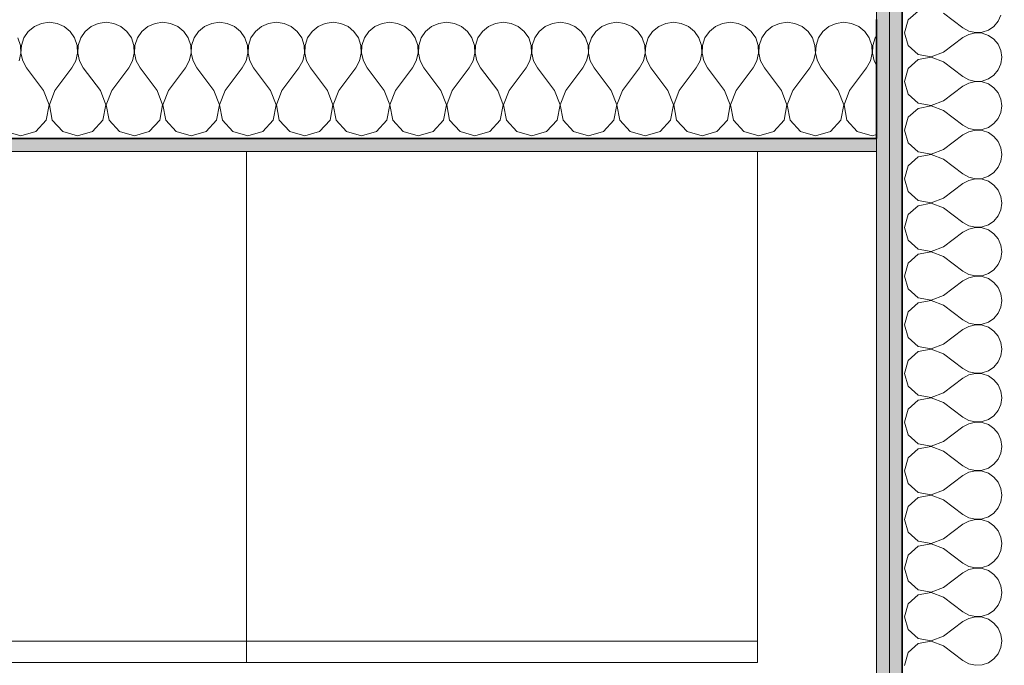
# Model space of a CAD drawing. Header units: centimetres. Extents: x -7.1 to 26.5, y -14.7 to 18.1.
# Tile 91 of 186: x 14.965 to 16.122, y -0.2 to 0.558. Entities that reach past the tile are written whole.
import ezdxf

# ---------------------------------------------------------------- set-up
doc = ezdxf.new("R2010")
doc.units = ezdxf.units.CM
doc.header["$LTSCALE"] = 10
doc.header["$PDMODE"] = 65
doc.linetypes.add('AUSGEZOGEN', pattern=[0])
for name, color, linetype in [('XR$1$015 Murs intérieurs', 7, 'Continuous'), ('XR$1$015 Murs intérieurs – Lignes de séparation des couches', 7, 'Continuous'), ('XR$1$065 Mobilier installé', 7, 'Continuous'), ('XR$1$080 Définition des locaux – Contour', 7, 'Continuous'), ('XR$2$105 Cotations100', 7, 'Continuous'), ('XR$3$015 Murs intérieurs – Hachures des composants', 7, 'Continuous')]:
    doc.layers.add(name, color=color, linetype=linetype)
doc.styles.add('ARIAL', font='arial.ttf')
doc.dimstyles.new('DIMSTYLE_3', dxfattribs={"dimtxt": 0.2, "dimasz": 0.3, "dimexe": 0, "dimexo": 0, "dimgap": 0.1, "dimtad": 2, "dimrnd": 0.005, "dimzin": 4, "dimdsep": 46, "dimtxsty": 'ARIAL', "dimblk1": 'ALL_ML_STRICH', "dimblk2": 'ALL_ML_STRICH', "dimsah": 1, "dimcen": 0, "dimclrd": 7, "dimclre": 7, "dimclrt": 7, "dimadec": 0, "dimazin": 0, "dimtfac": 1, "dimtdec": 0, "dimtix": 1, "dimtmove": 2, "dimatfit": 3, "dimfxl": 0, "dimtzin": 0, "dimlwd": 0, "dimlwe": 18, "dimarcsym": 0})

# ---------------------------------------------------------------- blocks, each defined once
blk = doc.blocks.new('ALL_ML_STRICH')
at = {"color": 0, "linetype": 'ByBlock', "lineweight": -2}
for p, q in [((0, -0.5), (0, 0.5)), ((-0.3, -0.3), (0.3, 0.3)), ((-1, 0), (0.5, 0))]:
    blk.add_line(p, q, dxfattribs=at)
blk = doc.blocks.new('*D212')
at = {"layer": 'DEFPOINTS', "color": 7, "linetype": 'AUSGEZOGEN', "lineweight": 18, "transparency": 16777216}
for p in [(15.9718, -0.1778), (14.0318, -0.5792), (14.0318, -0.7062)]:
    blk.add_point(p, dxfattribs=at)
at = {"layer": 'XR$2$105 Cotations100', "color": 7, "linetype": 'AUSGEZOGEN', "lineweight": -2, "transparency": 16777216}
for p, q in [((14.0318, -0.5792), (14.0318, -0.5792)), ((14.0318, -0.5792), (15.9718, -0.5792)), ((15.9718, -0.5792), (15.9718, -0.5792))]:
    blk.add_line(p, q, dxfattribs=at)
at = {"layer": 'XR$2$105 Cotations100', "color": 7, "linetype": 'AUSGEZOGEN', "lineweight": 18, "transparency": 16777216, "xscale": 0.3, "yscale": 0.3, "zscale": 0.3, "rotation": 180}
blk.add_blockref('ALL_ML_STRICH', (14.0318, -0.5792), dxfattribs=at)
at = {"layer": 'XR$2$105 Cotations100', "color": 7, "linetype": 'AUSGEZOGEN', "lineweight": 18, "transparency": 16777216, "xscale": 0.3, "yscale": 0.3, "zscale": 0.3}
blk.add_blockref('ALL_ML_STRICH', (15.9718, -0.5792), dxfattribs=at)
at = {"layer": 'XR$2$105 Cotations100', "color": 7, "linetype": 'AUSGEZOGEN', "lineweight": 18, "transparency": 16777216, "insert": (15.0137, -0.3758), "char_height": 0.2, "width": 0.64, "attachment_point": 5, "style": 'ARIAL'}
blk.add_mtext('\\W0.80;\\A1;{\\A1;{1.94\\H0.132000;\\S^ ;}}', dxfattribs=at)
blk = doc.blocks.new('COMPLEXOBJECT_202')
at = {"layer": 'XR$3$015 Murs intérieurs – Hachures des composants', "color": 8, "linetype": 'AUSGEZOGEN', "lineweight": 13, "transparency": 33554687}
for p, q in [((15, 0.5552), (14.9909, 0.5539)), ((15.0091, 0.5539), (15, 0.5552)), ((15.0667, 0.5552), (15.0576, 0.5539)), ((15.0758, 0.5539), (15.0667, 0.5552)), ((15.1333, 0.5552), (15.1242, 0.5539)), ((15.1424, 0.5539), (15.1333, 0.5552)), ((15.2, 0.5552), (15.1909, 0.5539)), ((15.2091, 0.5539), (15.2, 0.5552)), ((15.2667, 0.5552), (15.2576, 0.5539)), ((15.2758, 0.5539), (15.2667, 0.5552)), ((15.3333, 0.5552), (15.3242, 0.5539)), ((15.3424, 0.5539), (15.3333, 0.5552)), ((15.4, 0.5552), (15.3909, 0.5539)), ((15.4091, 0.5539), (15.4, 0.5552)), ((15.4667, 0.5552), (15.4576, 0.5539)), ((15.4758, 0.5539), (15.4667, 0.5552)), ((15.5333, 0.5552), (15.5242, 0.5539)), ((15.5424, 0.5539), (15.5333, 0.5552)), ((15.6, 0.5552), (15.5909, 0.5539)), ((15.6091, 0.5539), (15.6, 0.5552)), ((15.6667, 0.5552), (15.6576, 0.5539)), ((15.6758, 0.5539), (15.6667, 0.5552)), ((15.7333, 0.5552), (15.7242, 0.5539)), ((15.7424, 0.5539), (15.7333, 0.5552)), ((15.8, 0.5552), (15.7909, 0.5539)), ((15.8091, 0.5539), (15.8, 0.5552)), ((15.8667, 0.5552), (15.8576, 0.5539)), ((15.8758, 0.5539), (15.8667, 0.5552)), ((15.9333, 0.5552), (15.9242, 0.5539)), ((15.9424, 0.5539), (15.9333, 0.5552)), ((14.9754, 0.5443), (14.9702, 0.5367)), ((14.9825, 0.5502), (14.9754, 0.5443)), ((14.9909, 0.5539), (14.9825, 0.5502)), ((15.0175, 0.5502), (15.0091, 0.5539)), ((15.0246, 0.5443), (15.0175, 0.5502)), ((15.0298, 0.5367), (15.0246, 0.5443)), ((15.0421, 0.5443), (15.0369, 0.5367)), ((15.0491, 0.5502), (15.0421, 0.5443)), ((15.0576, 0.5539), (15.0491, 0.5502)), ((15.0842, 0.5502), (15.0758, 0.5539)), ((15.0913, 0.5443), (15.0842, 0.5502)), ((15.0965, 0.5367), (15.0913, 0.5443)), ((15.1087, 0.5443), (15.1035, 0.5367)), ((15.1158, 0.5502), (15.1087, 0.5443)), ((15.1242, 0.5539), (15.1158, 0.5502)), ((15.1509, 0.5502), (15.1424, 0.5539)), ((15.1579, 0.5443), (15.1509, 0.5502)), ((15.1631, 0.5367), (15.1579, 0.5443)), ((15.1754, 0.5443), (15.1702, 0.5367)), ((15.1825, 0.5502), (15.1754, 0.5443)), ((15.1909, 0.5539), (15.1825, 0.5502)), ((15.2175, 0.5502), (15.2091, 0.5539)), ((15.2246, 0.5443), (15.2175, 0.5502)), ((15.2298, 0.5367), (15.2246, 0.5443)), ((15.2421, 0.5443), (15.2369, 0.5367)), ((15.2491, 0.5502), (15.2421, 0.5443)), ((15.2576, 0.5539), (15.2491, 0.5502)), ((15.2842, 0.5502), (15.2758, 0.5539)), ((15.2913, 0.5443), (15.2842, 0.5502)), ((15.2965, 0.5367), (15.2913, 0.5443)), ((15.3087, 0.5443), (15.3035, 0.5367)), ((15.3158, 0.5502), (15.3087, 0.5443)), ((15.3242, 0.5539), (15.3158, 0.5502)), ((15.3509, 0.5502), (15.3424, 0.5539)), ((15.3579, 0.5443), (15.3509, 0.5502)), ((15.3631, 0.5367), (15.3579, 0.5443)), ((15.3754, 0.5443), (15.3702, 0.5367)), ((15.3825, 0.5502), (15.3754, 0.5443)), ((15.3909, 0.5539), (15.3825, 0.5502)), ((15.4175, 0.5502), (15.4091, 0.5539)), ((15.4246, 0.5443), (15.4175, 0.5502)), ((15.4298, 0.5367), (15.4246, 0.5443)), ((15.4421, 0.5443), (15.4369, 0.5367)), ((15.4491, 0.5502), (15.4421, 0.5443)), ((15.4576, 0.5539), (15.4491, 0.5502)), ((15.4842, 0.5502), (15.4758, 0.5539)), ((15.4913, 0.5443), (15.4842, 0.5502)), ((15.4965, 0.5367), (15.4913, 0.5443)), ((15.5087, 0.5443), (15.5035, 0.5367)), ((15.5158, 0.5502), (15.5087, 0.5443)), ((15.5242, 0.5539), (15.5158, 0.5502)), ((15.5509, 0.5502), (15.5424, 0.5539)), ((15.5579, 0.5443), (15.5509, 0.5502)), ((15.5631, 0.5367), (15.5579, 0.5443)), ((15.5754, 0.5443), (15.5702, 0.5367)), ((15.5825, 0.5502), (15.5754, 0.5443)), ((15.5909, 0.5539), (15.5825, 0.5502)), ((15.6175, 0.5502), (15.6091, 0.5539)), ((15.6246, 0.5443), (15.6175, 0.5502)), ((15.6298, 0.5367), (15.6246, 0.5443)), ((15.6421, 0.5443), (15.6369, 0.5367)), ((15.6491, 0.5502), (15.6421, 0.5443)), ((15.6576, 0.5539), (15.6491, 0.5502)), ((15.6842, 0.5502), (15.6758, 0.5539)), ((15.6913, 0.5443), (15.6842, 0.5502)), ((15.6965, 0.5367), (15.6913, 0.5443)), ((15.7087, 0.5443), (15.7035, 0.5367)), ((15.7158, 0.5502), (15.7087, 0.5443)), ((15.7242, 0.5539), (15.7158, 0.5502)), ((15.7509, 0.5502), (15.7424, 0.5539)), ((15.7579, 0.5443), (15.7509, 0.5502)), ((15.7631, 0.5367), (15.7579, 0.5443)), ((15.7754, 0.5443), (15.7702, 0.5367)), ((15.7825, 0.5502), (15.7754, 0.5443)), ((15.7909, 0.5539), (15.7825, 0.5502)), ((15.8175, 0.5502), (15.8091, 0.5539)), ((15.8246, 0.5443), (15.8175, 0.5502)), ((15.8298, 0.5367), (15.8246, 0.5443)), ((15.8421, 0.5443), (15.8369, 0.5367)), ((15.8491, 0.5502), (15.8421, 0.5443)), ((15.8576, 0.5539), (15.8491, 0.5502)), ((15.8842, 0.5502), (15.8758, 0.5539)), ((15.8913, 0.5443), (15.8842, 0.5502)), ((15.8965, 0.5367), (15.8913, 0.5443)), ((15.9087, 0.5443), (15.9035, 0.5367)), ((15.9158, 0.5502), (15.9087, 0.5443)), ((15.9242, 0.5539), (15.9158, 0.5502)), ((15.9509, 0.5502), (15.9424, 0.5539)), ((15.9579, 0.5443), (15.9509, 0.5502)), ((15.9631, 0.5367), (15.9579, 0.5443)), ((14.9661, 0.528), (14.9631, 0.5367)), ((14.9702, 0.5367), (14.9672, 0.528)), ((15.0328, 0.528), (15.0298, 0.5367)), ((15.0369, 0.5367), (15.0339, 0.528)), ((15.0994, 0.528), (15.0965, 0.5367)), ((15.1035, 0.5367), (15.1006, 0.528)), ((15.1661, 0.528), (15.1631, 0.5367)), ((15.1702, 0.5367), (15.1672, 0.528)), ((15.2328, 0.528), (15.2298, 0.5367)), ((15.2369, 0.5367), (15.2339, 0.528)), ((15.2994, 0.528), (15.2965, 0.5367)), ((15.3035, 0.5367), (15.3006, 0.528)), ((15.3661, 0.528), (15.3631, 0.5367)), ((15.3702, 0.5367), (15.3672, 0.528)), ((15.4328, 0.528), (15.4298, 0.5367)), ((15.4369, 0.5367), (15.4339, 0.528)), ((15.4994, 0.528), (15.4965, 0.5367)), ((15.5035, 0.5367), (15.5006, 0.528)), ((15.5661, 0.528), (15.5631, 0.5367)), ((15.5702, 0.5367), (15.5672, 0.528)), ((15.6328, 0.528), (15.6298, 0.5367)), ((15.6369, 0.5367), (15.6339, 0.528)), ((15.6994, 0.528), (15.6965, 0.5367)), ((15.7035, 0.5367), (15.7006, 0.528)), ((15.7661, 0.528), (15.7631, 0.5367)), ((15.7702, 0.5367), (15.7672, 0.528)), ((15.8328, 0.528), (15.8298, 0.5367)), ((15.8369, 0.5367), (15.8339, 0.528)), ((15.8994, 0.528), (15.8965, 0.5367)), ((15.9035, 0.5367), (15.9006, 0.528)), ((15.9661, 0.528), (15.9631, 0.5367)), ((15.9702, 0.5367), (15.9672, 0.528)), ((15.9718, 0.539), (15.9702, 0.5367)), ((14.9665, 0.5188), (14.9661, 0.528)), ((14.9672, 0.528), (14.9668, 0.5188)), ((15.0332, 0.5188), (15.0328, 0.528)), ((15.0339, 0.528), (15.0335, 0.5188)), ((15.0999, 0.5188), (15.0994, 0.528)), ((15.1006, 0.528), (15.1001, 0.5188)), ((15.1665, 0.5188), (15.1661, 0.528)), ((15.1672, 0.528), (15.1668, 0.5188)), ((15.2332, 0.5188), (15.2328, 0.528)), ((15.2339, 0.528), (15.2335, 0.5188)), ((15.2999, 0.5188), (15.2994, 0.528)), ((15.3006, 0.528), (15.3001, 0.5188)), ((15.3665, 0.5188), (15.3661, 0.528)), ((15.3672, 0.528), (15.3668, 0.5188)), ((15.4332, 0.5188), (15.4328, 0.528)), ((15.4339, 0.528), (15.4335, 0.5188)), ((15.4999, 0.5188), (15.4994, 0.528)), ((15.5006, 0.528), (15.5001, 0.5188)), ((15.5665, 0.5188), (15.5661, 0.528)), ((15.5672, 0.528), (15.5668, 0.5188)), ((15.6332, 0.5188), (15.6328, 0.528)), ((15.6339, 0.528), (15.6335, 0.5188)), ((15.6999, 0.5188), (15.6994, 0.528)), ((15.7006, 0.528), (15.7001, 0.5188)), ((15.7665, 0.5188), (15.7661, 0.528)), ((15.7672, 0.528), (15.7668, 0.5188)), ((15.8332, 0.5188), (15.8328, 0.528)), ((15.8339, 0.528), (15.8335, 0.5188)), ((15.8999, 0.5188), (15.8994, 0.528)), ((15.9006, 0.528), (15.9001, 0.5188)), ((15.9665, 0.5188), (15.9661, 0.528)), ((15.9672, 0.528), (15.9668, 0.5188)), ((14.9645, 0.5099), (14.9665, 0.5188)), ((14.9668, 0.5188), (14.9689, 0.5099)), ((14.9689, 0.5099), (14.9733, 0.5018)), ((15.0267, 0.5018), (15.0311, 0.5099)), ((15.0311, 0.5099), (15.0332, 0.5188)), ((15.0335, 0.5188), (15.0355, 0.5099)), ((15.0355, 0.5099), (15.04, 0.5018)), ((15.0933, 0.5018), (15.0978, 0.5099)), ((15.0978, 0.5099), (15.0999, 0.5188)), ((15.1001, 0.5188), (15.1022, 0.5099)), ((15.1022, 0.5099), (15.1067, 0.5018)), ((15.16, 0.5018), (15.1645, 0.5099)), ((15.1645, 0.5099), (15.1665, 0.5188)), ((15.1668, 0.5188), (15.1689, 0.5099)), ((15.1689, 0.5099), (15.1733, 0.5018)), ((15.2267, 0.5018), (15.2311, 0.5099)), ((15.2311, 0.5099), (15.2332, 0.5188)), ((15.2335, 0.5188), (15.2355, 0.5099)), ((15.2355, 0.5099), (15.24, 0.5018)), ((15.2933, 0.5018), (15.2978, 0.5099)), ((15.2978, 0.5099), (15.2999, 0.5188)), ((15.3001, 0.5188), (15.3022, 0.5099)), ((15.3022, 0.5099), (15.3067, 0.5018)), ((15.36, 0.5018), (15.3645, 0.5099)), ((15.3645, 0.5099), (15.3665, 0.5188)), ((15.3668, 0.5188), (15.3689, 0.5099)), ((15.3689, 0.5099), (15.3733, 0.5018)), ((15.4267, 0.5018), (15.4311, 0.5099)), ((15.4311, 0.5099), (15.4332, 0.5188)), ((15.4335, 0.5188), (15.4355, 0.5099)), ((15.4355, 0.5099), (15.44, 0.5018)), ((15.4933, 0.5018), (15.4978, 0.5099)), ((15.4978, 0.5099), (15.4999, 0.5188)), ((15.5001, 0.5188), (15.5022, 0.5099)), ((15.5022, 0.5099), (15.5067, 0.5018)), ((15.56, 0.5018), (15.5645, 0.5099)), ((15.5645, 0.5099), (15.5665, 0.5188)), ((15.5668, 0.5188), (15.5689, 0.5099)), ((15.5689, 0.5099), (15.5733, 0.5018)), ((15.6267, 0.5018), (15.6311, 0.5099)), ((15.6311, 0.5099), (15.6332, 0.5188)), ((15.6335, 0.5188), (15.6355, 0.5099)), ((15.6355, 0.5099), (15.64, 0.5018)), ((15.6933, 0.5018), (15.6978, 0.5099)), ((15.6978, 0.5099), (15.6999, 0.5188)), ((15.7001, 0.5188), (15.7022, 0.5099)), ((15.7022, 0.5099), (15.7067, 0.5018)), ((15.76, 0.5018), (15.7645, 0.5099)), ((15.7645, 0.5099), (15.7665, 0.5188)), ((15.7668, 0.5188), (15.7689, 0.5099)), ((15.7689, 0.5099), (15.7733, 0.5018)), ((15.8267, 0.5018), (15.8311, 0.5099)), ((15.8311, 0.5099), (15.8332, 0.5188)), ((15.8335, 0.5188), (15.8355, 0.5099)), ((15.8355, 0.5099), (15.84, 0.5018)), ((15.8933, 0.5018), (15.8978, 0.5099)), ((15.8978, 0.5099), (15.8999, 0.5188)), ((15.9001, 0.5188), (15.9022, 0.5099)), ((15.9022, 0.5099), (15.9067, 0.5018)), ((15.96, 0.5018), (15.9645, 0.5099)), ((15.9645, 0.5099), (15.9665, 0.5188)), ((15.9668, 0.5188), (15.9689, 0.5099)), ((15.9689, 0.5099), (15.9718, 0.5047)), ((14.9933, 0.4752), (14.9733, 0.5018)), ((15.0067, 0.4752), (15.0267, 0.5018)), ((15.06, 0.4752), (15.04, 0.5018)), ((15.0733, 0.4752), (15.0933, 0.5018)), ((15.1267, 0.4752), (15.1067, 0.5018)), ((15.14, 0.4752), (15.16, 0.5018)), ((15.1933, 0.4752), (15.1733, 0.5018)), ((15.2067, 0.4752), (15.2267, 0.5018)), ((15.26, 0.4752), (15.24, 0.5018)), ((15.2733, 0.4752), (15.2933, 0.5018)), ((15.3267, 0.4752), (15.3067, 0.5018)), ((15.34, 0.4752), (15.36, 0.5018)), ((15.3933, 0.4752), (15.3733, 0.5018)), ((15.4067, 0.4752), (15.4267, 0.5018)), ((15.46, 0.4752), (15.44, 0.5018)), ((15.4733, 0.4752), (15.4933, 0.5018)), ((15.5267, 0.4752), (15.5067, 0.5018)), ((15.54, 0.4752), (15.56, 0.5018)), ((15.5933, 0.4752), (15.5733, 0.5018)), ((15.6067, 0.4752), (15.6267, 0.5018)), ((15.66, 0.4752), (15.64, 0.5018)), ((15.6733, 0.4752), (15.6933, 0.5018)), ((15.7267, 0.4752), (15.7067, 0.5018)), ((15.74, 0.4752), (15.76, 0.5018)), ((15.7933, 0.4752), (15.7733, 0.5018)), ((15.8067, 0.4752), (15.8267, 0.5018)), ((15.86, 0.4752), (15.84, 0.5018)), ((15.8733, 0.4752), (15.8933, 0.5018)), ((15.9267, 0.4752), (15.9067, 0.5018)), ((15.94, 0.4752), (15.96, 0.5018)), ((14.9999, 0.4582), (14.9933, 0.4752)), ((15.0067, 0.4752), (15.0001, 0.4582)), ((15.0665, 0.4582), (15.06, 0.4752)), ((15.0733, 0.4752), (15.0668, 0.4582)), ((15.1332, 0.4582), (15.1267, 0.4752)), ((15.14, 0.4752), (15.1335, 0.4582)), ((15.1999, 0.4582), (15.1933, 0.4752)), ((15.2067, 0.4752), (15.2001, 0.4582)), ((15.2665, 0.4582), (15.26, 0.4752)), ((15.2733, 0.4752), (15.2668, 0.4582)), ((15.3332, 0.4582), (15.3267, 0.4752)), ((15.34, 0.4752), (15.3335, 0.4582)), ((15.3999, 0.4582), (15.3933, 0.4752)), ((15.4067, 0.4752), (15.4001, 0.4582)), ((15.4665, 0.4582), (15.46, 0.4752)), ((15.4733, 0.4752), (15.4668, 0.4582)), ((15.5332, 0.4582), (15.5267, 0.4752)), ((15.54, 0.4752), (15.5335, 0.4582)), ((15.5999, 0.4582), (15.5933, 0.4752)), ((15.6067, 0.4752), (15.6001, 0.4582)), ((15.6665, 0.4582), (15.66, 0.4752)), ((15.6733, 0.4752), (15.6668, 0.4582)), ((15.7332, 0.4582), (15.7267, 0.4752)), ((15.74, 0.4752), (15.7335, 0.4582)), ((15.7999, 0.4582), (15.7933, 0.4752)), ((15.8067, 0.4752), (15.8001, 0.4582)), ((15.8665, 0.4582), (15.86, 0.4752)), ((15.8733, 0.4752), (15.8668, 0.4582)), ((15.9332, 0.4582), (15.9267, 0.4752)), ((15.94, 0.4752), (15.9335, 0.4582)), ((14.9965, 0.4403), (14.9999, 0.4582)), ((15.0001, 0.4582), (15.0035, 0.4403)), ((15.0631, 0.4403), (15.0665, 0.4582)), ((15.0668, 0.4582), (15.0702, 0.4403)), ((15.1298, 0.4403), (15.1332, 0.4582)), ((15.1335, 0.4582), (15.1369, 0.4403)), ((15.1965, 0.4403), (15.1999, 0.4582)), ((15.2001, 0.4582), (15.2035, 0.4403)), ((15.2631, 0.4403), (15.2665, 0.4582)), ((15.2668, 0.4582), (15.2702, 0.4403)), ((15.3298, 0.4403), (15.3332, 0.4582)), ((15.3335, 0.4582), (15.3369, 0.4403)), ((15.3965, 0.4403), (15.3999, 0.4582)), ((15.4001, 0.4582), (15.4035, 0.4403)), ((15.4631, 0.4403), (15.4665, 0.4582)), ((15.4668, 0.4582), (15.4702, 0.4403)), ((15.5298, 0.4403), (15.5332, 0.4582)), ((15.5335, 0.4582), (15.5369, 0.4403)), ((15.5965, 0.4403), (15.5999, 0.4582)), ((15.6001, 0.4582), (15.6035, 0.4403)), ((15.6631, 0.4403), (15.6665, 0.4582)), ((15.6668, 0.4582), (15.6702, 0.4403)), ((15.7298, 0.4403), (15.7332, 0.4582)), ((15.7335, 0.4582), (15.7369, 0.4403)), ((15.7965, 0.4403), (15.7999, 0.4582)), ((15.8001, 0.4582), (15.8035, 0.4403)), ((15.8631, 0.4403), (15.8665, 0.4582)), ((15.8668, 0.4582), (15.8702, 0.4403)), ((15.9298, 0.4403), (15.9332, 0.4582)), ((15.9335, 0.4582), (15.9369, 0.4403)), ((14.9842, 0.4268), (14.9965, 0.4403)), ((15.0035, 0.4403), (15.0158, 0.4268)), ((15.0509, 0.4268), (15.0631, 0.4403)), ((15.0702, 0.4403), (15.0825, 0.4268)), ((15.1175, 0.4268), (15.1298, 0.4403)), ((15.1369, 0.4403), (15.1491, 0.4268)), ((15.1842, 0.4268), (15.1965, 0.4403)), ((15.2035, 0.4403), (15.2158, 0.4268)), ((15.2509, 0.4268), (15.2631, 0.4403)), ((15.2702, 0.4403), (15.2825, 0.4268)), ((15.3175, 0.4268), (15.3298, 0.4403)), ((15.3369, 0.4403), (15.3491, 0.4268)), ((15.3842, 0.4268), (15.3965, 0.4403)), ((15.4035, 0.4403), (15.4158, 0.4268)), ((15.4509, 0.4268), (15.4631, 0.4403)), ((15.4702, 0.4403), (15.4825, 0.4268)), ((15.5175, 0.4268), (15.5298, 0.4403)), ((15.5369, 0.4403), (15.5491, 0.4268)), ((15.5842, 0.4268), (15.5965, 0.4403)), ((15.6035, 0.4403), (15.6158, 0.4268)), ((15.6509, 0.4268), (15.6631, 0.4403)), ((15.6702, 0.4403), (15.6825, 0.4268)), ((15.7175, 0.4268), (15.7298, 0.4403)), ((15.7369, 0.4403), (15.7491, 0.4268)), ((15.7842, 0.4268), (15.7965, 0.4403)), ((15.8035, 0.4403), (15.8158, 0.4268)), ((15.8509, 0.4268), (15.8631, 0.4403)), ((15.8702, 0.4403), (15.8825, 0.4268)), ((15.9175, 0.4268), (15.9298, 0.4403)), ((15.9369, 0.4403), (15.9491, 0.4268)), ((14.9491, 0.4268), (14.9667, 0.4218)), ((14.9667, 0.4218), (14.9842, 0.4268)), ((15.0158, 0.4268), (15.0333, 0.4218)), ((15.0333, 0.4218), (15.0509, 0.4268)), ((15.0825, 0.4268), (15.1, 0.4218)), ((15.1, 0.4218), (15.1175, 0.4268)), ((15.1491, 0.4268), (15.1667, 0.4218)), ((15.1667, 0.4218), (15.1842, 0.4268)), ((15.2158, 0.4268), (15.2333, 0.4218)), ((15.2333, 0.4218), (15.2509, 0.4268)), ((15.2825, 0.4268), (15.3, 0.4218)), ((15.3, 0.4218), (15.3175, 0.4268)), ((15.3491, 0.4268), (15.3667, 0.4218)), ((15.3667, 0.4218), (15.3842, 0.4268)), ((15.4158, 0.4268), (15.4333, 0.4218)), ((15.4333, 0.4218), (15.4509, 0.4268)), ((15.4825, 0.4268), (15.5, 0.4218)), ((15.5, 0.4218), (15.5175, 0.4268)), ((15.5491, 0.4268), (15.5667, 0.4218)), ((15.5667, 0.4218), (15.5842, 0.4268)), ((15.6158, 0.4268), (15.6333, 0.4218)), ((15.6333, 0.4218), (15.6509, 0.4268)), ((15.6825, 0.4268), (15.7, 0.4218)), ((15.7, 0.4218), (15.7175, 0.4268)), ((15.7491, 0.4268), (15.7667, 0.4218)), ((15.7667, 0.4218), (15.7842, 0.4268)), ((15.8158, 0.4268), (15.8333, 0.4218)), ((15.8333, 0.4218), (15.8509, 0.4268)), ((15.8825, 0.4268), (15.9, 0.4218)), ((15.9, 0.4218), (15.9175, 0.4268)), ((15.9491, 0.4268), (15.9667, 0.4218)), ((15.9667, 0.4218), (15.9718, 0.4233))]:
    blk.add_line(p, q, dxfattribs=at)
blk = doc.blocks.new('COMPLEXOBJECT_250')
at = {"layer": 'XR$3$015 Murs intérieurs – Hachures des composants', "color": 8, "linetype": 'AUSGEZOGEN', "lineweight": 13, "transparency": 33554687}
for p, q in [((16.0204, 0.5684), (16.0089, 0.5579)), ((16.0089, 0.5579), (16.0046, 0.5429)), ((16.0503, 0.5657), (16.0732, 0.5486)), ((16.1096, 0.5503), (16.1146, 0.5564)), ((16.1146, 0.5564), (16.1178, 0.5636)), ((16.0732, 0.5486), (16.0801, 0.5448)), ((16.0801, 0.5448), (16.0878, 0.543)), ((16.0956, 0.5434), (16.1031, 0.5459)), ((16.1031, 0.5459), (16.1096, 0.5503)), ((16.0046, 0.5429), (16.0089, 0.5278)), ((16.0503, 0.52), (16.0732, 0.5371)), ((16.0801, 0.541), (16.0732, 0.5371)), ((16.0878, 0.5427), (16.0801, 0.541)), ((16.0878, 0.543), (16.0956, 0.5434)), ((16.0956, 0.5424), (16.0878, 0.5427)), ((16.1031, 0.5398), (16.0956, 0.5424)), ((16.1096, 0.5354), (16.1031, 0.5398)), ((16.1146, 0.5293), (16.1096, 0.5354)), ((16.0089, 0.5278), (16.0204, 0.5173)), ((16.1178, 0.5221), (16.1146, 0.5293)), ((16.1189, 0.5143), (16.1178, 0.5221)), ((16.0204, 0.5113), (16.0089, 0.5007)), ((16.0204, 0.5173), (16.0358, 0.5144)), ((16.0358, 0.5142), (16.0204, 0.5113)), ((16.0358, 0.5144), (16.0503, 0.52)), ((16.0503, 0.5086), (16.0358, 0.5142)), ((16.1178, 0.5065), (16.1189, 0.5143)), ((16.0089, 0.5007), (16.0046, 0.4857)), ((16.0503, 0.5086), (16.0732, 0.4914)), ((16.1096, 0.4932), (16.1146, 0.4993)), ((16.1146, 0.4993), (16.1178, 0.5065)), ((16.0732, 0.4914), (16.0801, 0.4876)), ((16.0801, 0.4876), (16.0878, 0.4858)), ((16.0878, 0.4858), (16.0956, 0.4862)), ((16.0956, 0.4862), (16.1031, 0.4887)), ((16.1031, 0.4887), (16.1096, 0.4932)), ((16.0046, 0.4857), (16.0089, 0.4707)), ((16.0503, 0.4629), (16.0732, 0.48)), ((16.0801, 0.4838), (16.0732, 0.48)), ((16.0878, 0.4856), (16.0801, 0.4838)), ((16.0956, 0.4852), (16.0878, 0.4856)), ((16.1031, 0.4827), (16.0956, 0.4852)), ((16.1096, 0.4782), (16.1031, 0.4827)), ((16.1146, 0.4722), (16.1096, 0.4782)), ((16.0089, 0.4707), (16.0204, 0.4602)), ((16.0358, 0.4573), (16.0503, 0.4629)), ((16.1178, 0.465), (16.1146, 0.4722)), ((16.1189, 0.4571), (16.1178, 0.465)), ((16.0204, 0.4541), (16.0089, 0.4436)), ((16.0204, 0.4602), (16.0358, 0.4573)), ((16.0358, 0.457), (16.0204, 0.4541)), ((16.0503, 0.4514), (16.0358, 0.457)), ((16.0503, 0.4514), (16.0732, 0.4343)), ((16.1178, 0.4493), (16.1189, 0.4571)), ((16.0089, 0.4436), (16.0046, 0.4286)), ((16.1096, 0.4361), (16.1146, 0.4421)), ((16.1146, 0.4421), (16.1178, 0.4493)), ((16.0046, 0.4286), (16.0089, 0.4136)), ((16.0732, 0.4343), (16.0801, 0.4305)), ((16.0801, 0.4305), (16.0878, 0.4287)), ((16.0878, 0.4285), (16.0801, 0.4267)), ((16.0878, 0.4287), (16.0956, 0.4291)), ((16.0956, 0.4281), (16.0878, 0.4285)), ((16.0956, 0.4291), (16.1031, 0.4316)), ((16.1031, 0.4256), (16.0956, 0.4281)), ((16.1031, 0.4316), (16.1096, 0.4361)), ((16.0503, 0.4057), (16.0732, 0.4229)), ((16.0801, 0.4267), (16.0732, 0.4229)), ((16.1096, 0.4211), (16.1031, 0.4256)), ((16.1146, 0.415), (16.1096, 0.4211)), ((16.0089, 0.4136), (16.0204, 0.403)), ((16.0358, 0.4001), (16.0503, 0.4057)), ((16.1178, 0.4078), (16.1146, 0.415)), ((16.1189, 0.4), (16.1178, 0.4078)), ((16.0204, 0.397), (16.0089, 0.3864)), ((16.0204, 0.403), (16.0358, 0.4001)), ((16.0358, 0.3999), (16.0204, 0.397)), ((16.0503, 0.3943), (16.0358, 0.3999)), ((16.0503, 0.3943), (16.0732, 0.3771)), ((16.1178, 0.3922), (16.1189, 0.4)), ((16.0089, 0.3864), (16.0046, 0.3714)), ((16.1096, 0.3789), (16.1146, 0.385)), ((16.1146, 0.385), (16.1178, 0.3922)), ((16.0046, 0.3714), (16.0089, 0.3564)), ((16.0732, 0.3771), (16.0801, 0.3733)), ((16.0801, 0.3733), (16.0878, 0.3715)), ((16.0878, 0.3713), (16.0801, 0.3695)), ((16.0878, 0.3715), (16.0956, 0.3719)), ((16.0956, 0.3709), (16.0878, 0.3713)), ((16.0956, 0.3719), (16.1031, 0.3744)), ((16.1031, 0.3684), (16.0956, 0.3709)), ((16.1031, 0.3744), (16.1096, 0.3789)), ((16.0503, 0.3486), (16.0732, 0.3657)), ((16.0801, 0.3695), (16.0732, 0.3657)), ((16.1096, 0.3639), (16.1031, 0.3684)), ((16.1146, 0.3579), (16.1096, 0.3639)), ((16.0089, 0.3564), (16.0204, 0.3459)), ((16.0358, 0.343), (16.0503, 0.3486)), ((16.1178, 0.3507), (16.1146, 0.3579)), ((16.1189, 0.3429), (16.1178, 0.3507)), ((16.0204, 0.3398), (16.0089, 0.3293)), ((16.0204, 0.3459), (16.0358, 0.343)), ((16.0358, 0.3427), (16.0204, 0.3398)), ((16.0503, 0.3371), (16.0358, 0.3427)), ((16.0503, 0.3371), (16.0732, 0.32)), ((16.1178, 0.335), (16.1189, 0.3429)), ((16.0089, 0.3293), (16.0046, 0.3143)), ((16.1096, 0.3218), (16.1146, 0.3278)), ((16.1146, 0.3278), (16.1178, 0.335)), ((16.0046, 0.3143), (16.0089, 0.2993)), ((16.0732, 0.32), (16.0801, 0.3162)), ((16.0801, 0.3124), (16.0732, 0.3086)), ((16.0801, 0.3162), (16.0878, 0.3144)), ((16.0878, 0.3142), (16.0801, 0.3124)), ((16.0878, 0.3144), (16.0956, 0.3148)), ((16.0956, 0.3138), (16.0878, 0.3142)), ((16.0956, 0.3148), (16.1031, 0.3173)), ((16.1031, 0.3113), (16.0956, 0.3138)), ((16.1031, 0.3173), (16.1096, 0.3218)), ((16.0503, 0.2914), (16.0732, 0.3086)), ((16.1096, 0.3068), (16.1031, 0.3113)), ((16.1146, 0.3007), (16.1096, 0.3068)), ((16.1178, 0.2935), (16.1146, 0.3007)), ((16.0089, 0.2993), (16.0204, 0.2887)), ((16.0358, 0.2858), (16.0503, 0.2914)), ((16.1189, 0.2857), (16.1178, 0.2935)), ((16.0204, 0.2827), (16.0089, 0.2722)), ((16.0204, 0.2887), (16.0358, 0.2858)), ((16.0358, 0.2856), (16.0204, 0.2827)), ((16.0503, 0.28), (16.0358, 0.2856)), ((16.0503, 0.28), (16.0732, 0.2629)), ((16.1146, 0.2707), (16.1178, 0.2779)), ((16.1178, 0.2779), (16.1189, 0.2857)), ((16.0089, 0.2722), (16.0046, 0.2571)), ((16.1096, 0.2646), (16.1146, 0.2707)), ((16.0046, 0.2571), (16.0089, 0.2421)), ((16.0732, 0.2629), (16.0801, 0.259)), ((16.0801, 0.2552), (16.0732, 0.2514)), ((16.0801, 0.259), (16.0878, 0.2573)), ((16.0878, 0.257), (16.0801, 0.2552)), ((16.0878, 0.2573), (16.0956, 0.2576)), ((16.0956, 0.2566), (16.0878, 0.257)), ((16.0956, 0.2576), (16.1031, 0.2602)), ((16.1031, 0.2541), (16.0956, 0.2566)), ((16.1031, 0.2602), (16.1096, 0.2646)), ((16.0503, 0.2343), (16.0732, 0.2514)), ((16.1096, 0.2497), (16.1031, 0.2541)), ((16.1146, 0.2436), (16.1096, 0.2497)), ((16.1178, 0.2364), (16.1146, 0.2436)), ((16.0089, 0.2421), (16.0204, 0.2316)), ((16.0204, 0.2316), (16.0358, 0.2287)), ((16.0358, 0.2287), (16.0503, 0.2343)), ((16.1189, 0.2286), (16.1178, 0.2364)), ((16.0204, 0.2256), (16.0089, 0.215)), ((16.0358, 0.2285), (16.0204, 0.2256)), ((16.0503, 0.2229), (16.0358, 0.2285)), ((16.0503, 0.2229), (16.0732, 0.2057)), ((16.1146, 0.2136), (16.1178, 0.2208)), ((16.1178, 0.2208), (16.1189, 0.2286)), ((16.0089, 0.215), (16.0046, 0.2)), ((16.1096, 0.2075), (16.1146, 0.2136)), ((16.0046, 0.2), (16.0089, 0.185)), ((16.0732, 0.2057), (16.0801, 0.2019)), ((16.0801, 0.1981), (16.0732, 0.1943)), ((16.0801, 0.2019), (16.0878, 0.2001)), ((16.0878, 0.1999), (16.0801, 0.1981)), ((16.0878, 0.2001), (16.0956, 0.2005)), ((16.0956, 0.1995), (16.0878, 0.1999)), ((16.0956, 0.2005), (16.1031, 0.203)), ((16.1031, 0.197), (16.0956, 0.1995)), ((16.1031, 0.203), (16.1096, 0.2075)), ((16.1096, 0.1925), (16.1031, 0.197)), ((16.0503, 0.1771), (16.0732, 0.1943)), ((16.1146, 0.1864), (16.1096, 0.1925)), ((16.1178, 0.1792), (16.1146, 0.1864)), ((16.0089, 0.185), (16.0204, 0.1744)), ((16.0204, 0.1744), (16.0358, 0.1715)), ((16.0358, 0.1715), (16.0503, 0.1771)), ((16.1189, 0.1714), (16.1178, 0.1792)), ((16.0204, 0.1684), (16.0089, 0.1579)), ((16.0358, 0.1713), (16.0204, 0.1684)), ((16.0503, 0.1657), (16.0358, 0.1713)), ((16.0503, 0.1657), (16.0732, 0.1486)), ((16.1146, 0.1564), (16.1178, 0.1636)), ((16.1178, 0.1636), (16.1189, 0.1714)), ((16.0089, 0.1579), (16.0046, 0.1429)), ((16.1096, 0.1503), (16.1146, 0.1564)), ((16.0046, 0.1429), (16.0089, 0.1278)), ((16.0732, 0.1486), (16.0801, 0.1448)), ((16.0801, 0.141), (16.0732, 0.1371)), ((16.0801, 0.1448), (16.0878, 0.143)), ((16.0878, 0.1427), (16.0801, 0.141)), ((16.0878, 0.143), (16.0956, 0.1434)), ((16.0956, 0.1424), (16.0878, 0.1427)), ((16.0956, 0.1434), (16.1031, 0.1459)), ((16.1031, 0.1398), (16.0956, 0.1424)), ((16.1031, 0.1459), (16.1096, 0.1503)), ((16.1096, 0.1354), (16.1031, 0.1398)), ((16.0089, 0.1278), (16.0204, 0.1173)), ((16.0503, 0.12), (16.0732, 0.1371)), ((16.1146, 0.1293), (16.1096, 0.1354)), ((16.1178, 0.1221), (16.1146, 0.1293)), ((16.0204, 0.1173), (16.0358, 0.1144)), ((16.0358, 0.1144), (16.0503, 0.12)), ((16.1189, 0.1143), (16.1178, 0.1221)), ((16.0204, 0.1113), (16.0089, 0.1007)), ((16.0358, 0.1142), (16.0204, 0.1113)), ((16.0503, 0.1086), (16.0358, 0.1142)), ((16.0503, 0.1086), (16.0732, 0.0914)), ((16.1146, 0.0993), (16.1178, 0.1065)), ((16.1178, 0.1065), (16.1189, 0.1143)), ((16.0089, 0.1007), (16.0046, 0.0857)), ((16.1031, 0.0887), (16.1096, 0.0932)), ((16.1096, 0.0932), (16.1146, 0.0993)), ((16.0046, 0.0857), (16.0089, 0.0707)), ((16.0732, 0.0914), (16.0801, 0.0876)), ((16.0801, 0.0838), (16.0732, 0.08)), ((16.0801, 0.0876), (16.0878, 0.0858)), ((16.0878, 0.0856), (16.0801, 0.0838)), ((16.0878, 0.0858), (16.0956, 0.0862)), ((16.0956, 0.0852), (16.0878, 0.0856)), ((16.0956, 0.0862), (16.1031, 0.0887)), ((16.1031, 0.0827), (16.0956, 0.0852)), ((16.1096, 0.0782), (16.1031, 0.0827)), ((16.0089, 0.0707), (16.0204, 0.0602)), ((16.0503, 0.0629), (16.0732, 0.08)), ((16.1146, 0.0722), (16.1096, 0.0782)), ((16.1178, 0.065), (16.1146, 0.0722)), ((16.0204, 0.0602), (16.0358, 0.0573)), ((16.0358, 0.0573), (16.0503, 0.0629)), ((16.1189, 0.0571), (16.1178, 0.065)), ((16.0204, 0.0541), (16.0089, 0.0436)), ((16.0358, 0.057), (16.0204, 0.0541)), ((16.0503, 0.0514), (16.0358, 0.057)), ((16.0503, 0.0514), (16.0732, 0.0343)), ((16.1146, 0.0421), (16.1178, 0.0493)), ((16.1178, 0.0493), (16.1189, 0.0571)), ((16.0089, 0.0436), (16.0046, 0.0286)), ((16.1031, 0.0316), (16.1096, 0.0361)), ((16.1096, 0.0361), (16.1146, 0.0421)), ((16.0046, 0.0286), (16.0089, 0.0136)), ((16.0732, 0.0343), (16.0801, 0.0305)), ((16.0801, 0.0267), (16.0732, 0.0229)), ((16.0801, 0.0305), (16.0878, 0.0287)), ((16.0878, 0.0285), (16.0801, 0.0267)), ((16.0878, 0.0287), (16.0956, 0.0291)), ((16.0956, 0.0281), (16.0878, 0.0285)), ((16.0956, 0.0291), (16.1031, 0.0316)), ((16.1031, 0.0256), (16.0956, 0.0281)), ((16.1096, 0.0211), (16.1031, 0.0256)), ((16.0089, 0.0136), (16.0204, 0.003)), ((16.0503, 0.0057), (16.0732, 0.0229)), ((16.1146, 0.015), (16.1096, 0.0211)), ((16.1178, 0.0078), (16.1146, 0.015)), ((16.0204, 0.003), (16.0358, 0.0001)), ((16.0358, 0.0001), (16.0503, 0.0057)), ((16.1189, 0), (16.1178, 0.0078)), ((16.0204, -0.003), (16.0089, -0.0136)), ((16.0358, -0.0001), (16.0204, -0.003)), ((16.0503, -0.0057), (16.0358, -0.0001)), ((16.0503, -0.0057), (16.0732, -0.0229)), ((16.1146, -0.015), (16.1178, -0.0078)), ((16.1178, -0.0078), (16.1189, 0)), ((16.0089, -0.0136), (16.0046, -0.0286)), ((16.0732, -0.0229), (16.0801, -0.0267)), ((16.1031, -0.0256), (16.1096, -0.0211)), ((16.1096, -0.0211), (16.1146, -0.015)), ((16.0046, -0.0286), (16.0089, -0.0436)), ((16.0503, -0.0514), (16.0732, -0.0343)), ((16.0801, -0.0305), (16.0732, -0.0343)), ((16.0801, -0.0267), (16.0878, -0.0285)), ((16.0878, -0.0287), (16.0801, -0.0305)), ((16.0878, -0.0285), (16.0956, -0.0281)), ((16.0956, -0.0291), (16.0878, -0.0287)), ((16.0956, -0.0281), (16.1031, -0.0256)), ((16.1031, -0.0316), (16.0956, -0.0291)), ((16.1096, -0.0361), (16.1031, -0.0316)), ((16.0089, -0.0436), (16.0204, -0.0541)), ((16.1146, -0.0421), (16.1096, -0.0361)), ((16.1178, -0.0493), (16.1146, -0.0421)), ((16.0204, -0.0541), (16.0358, -0.057)), ((16.0358, -0.0573), (16.0204, -0.0602)), ((16.0358, -0.057), (16.0503, -0.0514)), ((16.0503, -0.0629), (16.0358, -0.0573)), ((16.1189, -0.0571), (16.1178, -0.0493)), ((16.1178, -0.065), (16.1189, -0.0571)), ((16.0204, -0.0602), (16.0089, -0.0707)), ((16.0503, -0.0629), (16.0732, -0.08)), ((16.1146, -0.0722), (16.1178, -0.065)), ((16.0089, -0.0707), (16.0046, -0.0857)), ((16.0732, -0.08), (16.0801, -0.0838)), ((16.1031, -0.0827), (16.1096, -0.0782)), ((16.1096, -0.0782), (16.1146, -0.0722)), ((16.0046, -0.0857), (16.0089, -0.1007)), ((16.0503, -0.1086), (16.0732, -0.0914)), ((16.0801, -0.0876), (16.0732, -0.0914)), ((16.0801, -0.0838), (16.0878, -0.0856)), ((16.0878, -0.0858), (16.0801, -0.0876)), ((16.0878, -0.0856), (16.0956, -0.0852)), ((16.0956, -0.0862), (16.0878, -0.0858)), ((16.0956, -0.0852), (16.1031, -0.0827)), ((16.1031, -0.0887), (16.0956, -0.0862)), ((16.1096, -0.0932), (16.1031, -0.0887)), ((16.0089, -0.1007), (16.0204, -0.1113)), ((16.1146, -0.0993), (16.1096, -0.0932)), ((16.1178, -0.1065), (16.1146, -0.0993)), ((16.0204, -0.1113), (16.0358, -0.1142)), ((16.0358, -0.1144), (16.0204, -0.1173)), ((16.0358, -0.1142), (16.0503, -0.1086)), ((16.0503, -0.12), (16.0358, -0.1144)), ((16.1189, -0.1143), (16.1178, -0.1065)), ((16.1178, -0.1221), (16.1189, -0.1143)), ((16.0204, -0.1173), (16.0089, -0.1278)), ((16.0503, -0.12), (16.0732, -0.1371)), ((16.1146, -0.1293), (16.1178, -0.1221)), ((16.0089, -0.1278), (16.0046, -0.1429)), ((16.0732, -0.1371), (16.0801, -0.141)), ((16.1031, -0.1398), (16.1096, -0.1354)), ((16.1096, -0.1354), (16.1146, -0.1293)), ((16.0046, -0.1429), (16.0089, -0.1579)), ((16.0503, -0.1657), (16.0732, -0.1486)), ((16.0801, -0.1448), (16.0732, -0.1486)), ((16.0801, -0.141), (16.0878, -0.1427)), ((16.0878, -0.143), (16.0801, -0.1448)), ((16.0878, -0.1427), (16.0956, -0.1424)), ((16.0956, -0.1434), (16.0878, -0.143)), ((16.0956, -0.1424), (16.1031, -0.1398)), ((16.1031, -0.1459), (16.0956, -0.1434)), ((16.1096, -0.1503), (16.1031, -0.1459)), ((16.1146, -0.1564), (16.1096, -0.1503)), ((16.0089, -0.1579), (16.0204, -0.1684)), ((16.1178, -0.1636), (16.1146, -0.1564)), ((16.0204, -0.1684), (16.0358, -0.1713)), ((16.0358, -0.1715), (16.0204, -0.1744)), ((16.0358, -0.1713), (16.0503, -0.1657)), ((16.0503, -0.1771), (16.0358, -0.1715)), ((16.1189, -0.1714), (16.1178, -0.1636)), ((16.1178, -0.1792), (16.1189, -0.1714)), ((16.0089, -0.185), (16.0046, -0.2)), ((16.0204, -0.1744), (16.0089, -0.185)), ((16.0503, -0.1771), (16.0732, -0.1943)), ((16.1146, -0.1864), (16.1178, -0.1792)), ((16.0732, -0.1943), (16.0801, -0.1981)), ((16.1031, -0.197), (16.1096, -0.1925)), ((16.1096, -0.1925), (16.1146, -0.1864)), ((16.0801, -0.1981), (16.0878, -0.1999)), ((16.0878, -0.1999), (16.0956, -0.1995)), ((16.0956, -0.1995), (16.1031, -0.197))]:
    blk.add_line(p, q, dxfattribs=at)

msp = doc.modelspace()

# ---------------------------------------------------------------- hatches: boundary and pattern name
at = {"layer": 'XR$3$015 Murs intérieurs – Hachures des composants', "linetype": 'AUSGEZOGEN', "lineweight": 13, "true_color": 0x202020, "transparency": 33554687}
for points in [[(15.9868, 5.9035), (15.9868, -3.6465), (16.0018, -3.6465), (16.0018, 5.9035)], [(15.9718, 5.8885), (15.9718, -3.6465), (15.9868, -3.6465), (15.9868, 5.8885)], [(13.8818, 0.4185), (13.8818, 0.4035), (15.9718, 0.4035), (15.9718, 0.4185)]]:
    msp.add_hatch(color=250, dxfattribs=at).paths.add_polyline_path(points)

# ---------------------------------------------------------------- linework, layer by layer
at = {"layer": 'XR$1$015 Murs intérieurs', "color": 7, "linetype": 'AUSGEZOGEN', "lineweight": 18, "transparency": 33554687}
for p, q in [((15.9718, 5.8885), (15.9718, -3.6465)), ((15.9718, 0.4035), (15.9718, 0.4185)), ((13.8818, 0.4035), (15.9718, 0.4035))]:
    msp.add_line(p, q, dxfattribs=at)
at = {"layer": 'XR$1$015 Murs intérieurs', "color": 7, "linetype": 'AUSGEZOGEN', "lineweight": 35, "transparency": 33554687}
msp.add_line((15.9718, 0.4185), (15.9718, 0.5585), dxfattribs=at)
at = {"layer": 'XR$1$015 Murs intérieurs – Lignes de séparation des couches', "color": 7, "linetype": 'AUSGEZOGEN', "lineweight": 18, "transparency": 33554687}
msp.add_line((15.9868, 5.9035), (15.9868, -3.6465), dxfattribs=at)
at = {"layer": 'XR$1$015 Murs intérieurs – Lignes de séparation des couches', "color": 7, "linetype": 'AUSGEZOGEN', "lineweight": 35, "transparency": 33554687}
for p, q in [((16.0018, 5.9035), (16.0018, -3.6465)), ((14.1068, 0.4185), (15.9718, 0.4185))]:
    msp.add_line(p, q, dxfattribs=at)
at = {"layer": 'XR$1$065 Mobilier installé', "color": 8, "linetype": 'AUSGEZOGEN', "lineweight": 13, "transparency": 33554687}
for p, q in [((14.6318, -0.1715), (15.2318, -0.1715)), ((15.2318, -0.1715), (15.8318, -0.1715))]:
    msp.add_line(p, q, dxfattribs=at)
for points in [[(14.6318, -0.1965), (15.2318, -0.1965), (15.2318, 0.4035), (14.6318, 0.4035), (14.6318, -0.1965)], [(15.2318, -0.1965), (15.8318, -0.1965), (15.8318, 0.4035), (15.2318, 0.4035), (15.2318, -0.1965)]]:
    msp.add_lwpolyline(points, close=True, dxfattribs=at)
at = {"layer": 'XR$1$080 Définition des locaux – Contour', "color": 8, "linetype": 'AUSGEZOGEN', "lineweight": 13, "transparency": 33554687}
msp.add_lwpolyline([(12.9218, 0.4035), (12.9218, -3.6465), (15.9718, -3.6465), (15.9718, 0.4035), (12.9218, 0.4035)], close=True, dxfattribs=at)

# ---------------------------------------------------------------- block references
at = {"layer": 'XR$3$015 Murs intérieurs – Hachures des composants', "color": 8, "linetype": 'AUSGEZOGEN', "lineweight": 13, "transparency": 33554687}
for name in ['COMPLEXOBJECT_250', 'COMPLEXOBJECT_202']:
    msp.add_blockref(name, (0, 0), dxfattribs=at)

# ---------------------------------------------------------------- dimensions: what is measured, and where the dimension line sits
at = {"layer": 'XR$2$105 Cotations100', "color": 7, "linetype": 'AUSGEZOGEN', "lineweight": 18, "transparency": 33554687}
dim = msp.add_linear_dim(base=(15.9718, -0.5792), p1=(14.0318, -0.5792), p2=(15.9718, -0.5792), dimstyle='DIMSTYLE_3', override={"dimpost": '<>', "dimclrd": 7, "dimclre": 7, "dimclrt": 7, "dimlwd": 0, "dimlwe": 18}, dxfattribs=at)
dim.commit()
dim.dimension.update_dxf_attribs({"geometry": '*D212', "text_midpoint": (15.0137, -0.3758), "dimtype": 160})

doc.saveas('drawing.dxf')
